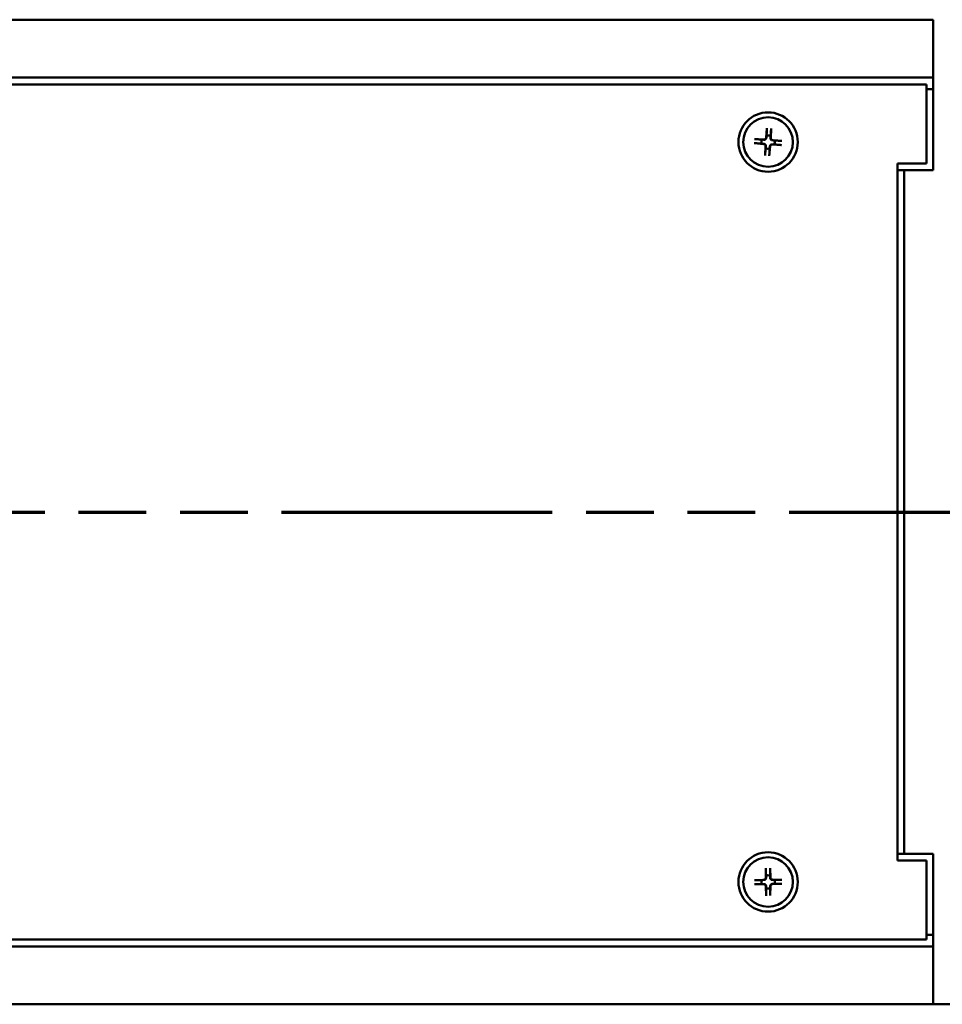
# Model space of a CAD drawing. Header units: millimetres. Extents: x 4 to 1435, y 25 to 906.
# Tile 4 of 17: x 323 to 424, y 422 to 530. Entities that reach past the tile are written whole.
import ezdxf

# ---------------------------------------------------------------- set-up
doc = ezdxf.new("R2010")
doc.units = ezdxf.units.MM
doc.header["$LTSCALE"] = 1.666667
doc.linetypes.add('DOUBLE_DASH_CHAIN', pattern=[1.2403, 0.6614, -0.0827, 0.1654, -0.0827, 0.1654, -0.0827])
for name, color, linetype, lineweight in [('Dimension (ANSI)', 7, 'Continuous', 25), ('Section Line (ANSI)', 7, 'DOUBLE_DASH_CHAIN', 70), ('Visible (ANSI)', 7, 'Continuous', 50)]:
    doc.layers.add(name, color=color, linetype=linetype, lineweight=lineweight)
doc.styles.add('Note Text (ANSI)', font='tahoma.ttf')
doc.dimstyles.new('Default - mm (ANSI)', dxfattribs={"dimscale": 1.666667, "dimtxt": 5, "dimasz": 2.5, "dimexe": 3.175, "dimexo": 1.6002, "dimgap": 0.8, "dimtad": 0, "dimtih": 1, "dimtoh": 1, "dimrnd": 1e-08, "dimzin": 0, "dimdsep": 46, "dimtxsty": 'Note Text (ANSI)', "dimcen": 0.09, "dimdle": 10, "dimclrd": 256, "dimclre": 256, "dimclrt": 256, "dimadec": 1, "dimazin": 0, "dimtfac": 0.6096, "dimtofl": 0, "dimtmove": 0, "dimatfit": 3, "dimfxl": 1, "dimtolj": 1, "dimtzin": 0, "dimlwd": -1, "dimlwe": -1, "dimarcsym": 0})

# ---------------------------------------------------------------- blocks, each defined once
blk = doc.blocks.new('*D5')
at = {"layer": 'Defpoints', "color": 0, "transparency": 16777216}
for p in [(423.24, 529.68), (423.24, 421.83), (503.37, 421.83)]:
    blk.add_point(p, dxfattribs=at)
at = {"layer": 'Dimension (ANSI)', "transparency": 16777216}
for p, q in [((425.91, 529.68), (508.66, 529.68)), ((503.37, 525.51), (503.37, 486.76)), ((503.37, 425.99), (503.37, 459.11)), ((425.91, 421.83), (508.66, 421.83))]:
    blk.add_line(p, q, dxfattribs=at)
for points in [[(502.67, 525.51), (504.06, 525.51), (503.37, 529.68)], [(502.67, 425.99), (504.06, 425.99), (503.37, 421.83)]]:
    blk.add_solid(points, dxfattribs=at)
at = {"layer": 'Dimension (ANSI)', "transparency": 16777216, "insert": (503.37, 472.93), "char_height": 8.3333, "attachment_point": 5, "style": 'Note Text (ANSI)'}
blk.add_mtext('\\A1; 107.85 mm\\P[4.246 in]', dxfattribs=at)
blk = doc.blocks.new('*D6')
at = {"layer": 'Defpoints', "color": 0, "transparency": 16777216}
for p in [(215.6, 586.34), (215.6, 529.68), (426.42, 529.68)]:
    blk.add_point(p, dxfattribs=at)
at = {"layer": 'Dimension (ANSI)', "transparency": 16777216}
for p, q in [((215.6, 532.34), (215.6, 591.64)), ((426.42, 532.34), (426.42, 591.64)), ((219.76, 586.34), (293.12, 586.34)), ((422.25, 586.34), (356.24, 586.34))]:
    blk.add_line(p, q, dxfattribs=at)
for points in [[(219.76, 587.04), (219.76, 585.65), (215.6, 586.34)], [(422.25, 587.04), (422.25, 585.65), (426.42, 586.34)]]:
    blk.add_solid(points, dxfattribs=at)
at = {"layer": 'Dimension (ANSI)', "transparency": 16777216, "insert": (324.68, 586.34), "char_height": 8.3333, "attachment_point": 5, "style": 'Note Text (ANSI)'}
blk.add_mtext('\\A1; 210.82 mm\\P[8.300 in]', dxfattribs=at)
blk = doc.blocks.new('2dTransSection0')
at = {"layer": 'Section Line (ANSI)', "linetype": 'DOUBLE_DASH_CHAIN', "ltscale": 16.135757}
blk.add_line((111.044, 285.451), (261.548, 285.451), dxfattribs=at)
at = {"layer": 'Section Line (ANSI)', "linetype": 'Continuous'}
blk.add_line((251.136, 285.451), (261.548, 285.451), dxfattribs=at)

msp = doc.modelspace()

# ---------------------------------------------------------------- linework, layer by layer
at = {"layer": 'Visible (ANSI)'}
for p, q in [((423.242, 529.677), (218.772, 529.677)), ((423.242, 523.327), (423.242, 529.677)), ((423.242, 523.327), (218.772, 523.327)), ((423.242, 523.327), (423.242, 513.177)), ((422.492, 522.577), (219.522, 522.577)), ((422.492, 513.927), (422.492, 522.577)), ((423.242, 522.057), (422.492, 522.057)), ((405.022, 517.789), (404.924, 516.738)), ((405.476, 517.758), (405.427, 516.703)), ((403.664, 516.608), (404.719, 516.559)), ((403.633, 516.154), (404.684, 516.056)), ((404.814, 514.796), (404.862, 515.851)), ((405.267, 514.765), (405.365, 515.816)), ((406.625, 515.946), (405.571, 515.995)), ((406.657, 516.4), (405.606, 516.498)), ((419.317, 513.927), (422.492, 513.927)), ((419.317, 437.577), (419.317, 513.927)), ((420.067, 513.177), (419.317, 513.177)), ((423.242, 513.177), (420.067, 513.177)), ((420.067, 513.177), (420.067, 438.327)), ((419.317, 438.327), (420.067, 438.327)), ((420.067, 438.327), (423.242, 438.327)), ((423.242, 438.327), (423.242, 428.177)), ((422.492, 437.577), (419.317, 437.577)), ((422.492, 428.927), (422.492, 437.577)), ((404.902, 436.725), (404.888, 435.669)), ((405.356, 436.729), (405.392, 435.674)), ((403.642, 435.439), (404.697, 435.474)), ((403.647, 434.984), (404.703, 434.97)), ((404.933, 433.725), (404.897, 434.78)), ((405.388, 433.73), (405.401, 434.785)), ((406.642, 435.47), (405.587, 435.484)), ((406.647, 435.015), (405.592, 434.98)), ((422.492, 429.447), (423.242, 429.447)), ((218.772, 428.177), (423.242, 428.177)), ((219.522, 428.927), (422.492, 428.927)), ((423.242, 421.827), (423.242, 428.177)), ((218.772, 421.827), (423.242, 421.827)), ((423.242, 421.827), (426.417, 421.827))]:
    msp.add_line(p, q, dxfattribs=at)
at = {"layer": 'Visible (ANSI)', "flags": 128}
for points in [[(405.015, 517.706), (405.013, 517.665), (405.011, 517.625), (405.008, 517.586), (405.006, 517.548), (405.004, 517.512), (405.002, 517.476), (405, 517.442), (404.998, 517.409), (404.996, 517.377), (404.994, 517.345), (404.992, 517.315), (404.991, 517.286), (404.989, 517.257), (404.987, 517.229), (404.986, 517.202), (404.984, 517.175), (404.983, 517.149), (404.981, 517.124), (404.98, 517.1), (404.978, 517.076), (404.977, 517.053), (404.976, 517.03), (404.974, 517.008), (404.973, 516.986)], [(405.015, 517.706), (405.015, 517.709), (405.016, 517.711), (405.016, 517.713), (405.016, 517.716), (405.016, 517.718), (405.016, 517.721), (405.017, 517.724), (405.017, 517.727), (405.017, 517.73), (405.017, 517.734), (405.018, 517.737), (405.018, 517.741), (405.018, 517.745), (405.019, 517.748), (405.019, 517.752), (405.019, 517.756), (405.02, 517.76), (405.02, 517.764), (405.02, 517.768), (405.021, 517.772), (405.021, 517.777), (405.021, 517.781), (405.022, 517.785), (405.022, 517.789)], [(405.476, 517.758), (405.475, 517.754), (405.475, 517.749), (405.475, 517.745), (405.475, 517.741), (405.475, 517.736), (405.474, 517.732), (405.474, 517.728), (405.474, 517.724), (405.474, 517.72), (405.474, 517.717), (405.473, 517.713), (405.473, 517.709), (405.473, 517.706), (405.473, 517.702), (405.472, 517.699), (405.472, 517.695), (405.472, 517.692), (405.472, 517.689), (405.472, 517.687), (405.472, 517.684), (405.471, 517.681), (405.471, 517.679), (405.471, 517.677), (405.471, 517.675)], [(403.664, 516.608), (403.668, 516.608), (403.672, 516.607), (403.677, 516.607), (403.681, 516.607), (403.685, 516.607), (403.69, 516.607), (403.694, 516.606), (403.698, 516.606), (403.701, 516.606), (403.705, 516.606), (403.709, 516.606), (403.713, 516.605), (403.716, 516.605), (403.72, 516.605), (403.723, 516.605), (403.726, 516.605), (403.729, 516.604), (403.732, 516.604), (403.735, 516.604), (403.738, 516.604), (403.74, 516.604), (403.743, 516.604), (403.745, 516.603), (403.747, 516.603)], [(404.466, 516.545), (404.445, 516.547), (404.423, 516.549), (404.4, 516.551), (404.377, 516.553), (404.353, 516.554), (404.328, 516.556), (404.303, 516.558), (404.277, 516.56), (404.251, 516.563), (404.224, 516.565), (404.196, 516.567), (404.167, 516.569), (404.138, 516.572), (404.107, 516.574), (404.076, 516.577), (404.044, 516.579), (404.011, 516.582), (403.977, 516.585), (403.941, 516.587), (403.905, 516.59), (403.867, 516.593), (403.829, 516.597), (403.789, 516.6), (403.747, 516.603)], [(404.952, 516.736), (404.95, 516.722), (404.948, 516.708), (404.945, 516.695), (404.941, 516.682), (404.936, 516.669), (404.93, 516.656), (404.923, 516.643), (404.915, 516.63), (404.906, 516.618), (404.897, 516.607), (404.887, 516.596), (404.876, 516.586), (404.865, 516.577), (404.853, 516.568), (404.84, 516.561), (404.827, 516.554), (404.813, 516.547), (404.799, 516.542), (404.785, 516.538), (404.771, 516.535), (404.758, 516.533), (404.745, 516.532), (404.731, 516.531), (404.717, 516.532)], [(404.973, 516.986), (404.972, 516.972), (404.971, 516.958), (404.969, 516.944), (404.968, 516.931), (404.967, 516.919), (404.966, 516.906), (404.965, 516.895), (404.964, 516.883), (404.963, 516.872), (404.962, 516.861), (404.962, 516.851), (404.961, 516.84), (404.96, 516.83), (404.959, 516.821), (404.958, 516.811), (404.957, 516.802), (404.957, 516.793), (404.956, 516.784), (404.955, 516.775), (404.954, 516.767), (404.954, 516.759), (404.953, 516.751), (404.952, 516.743), (404.952, 516.736)], [(405.399, 516.704), (405.4, 516.712), (405.4, 516.72), (405.401, 516.728), (405.401, 516.736), (405.402, 516.744), (405.402, 516.753), (405.402, 516.762), (405.403, 516.771), (405.403, 516.78), (405.404, 516.79), (405.405, 516.799), (405.405, 516.809), (405.406, 516.82), (405.406, 516.83), (405.407, 516.841), (405.407, 516.852), (405.408, 516.864), (405.409, 516.876), (405.409, 516.888), (405.41, 516.901), (405.411, 516.914), (405.412, 516.927), (405.412, 516.941), (405.413, 516.955)], [(405.603, 516.47), (405.59, 516.472), (405.576, 516.474), (405.563, 516.477), (405.55, 516.481), (405.537, 516.486), (405.524, 516.492), (405.511, 516.499), (405.498, 516.507), (405.486, 516.516), (405.474, 516.525), (405.464, 516.535), (405.454, 516.546), (405.445, 516.557), (405.436, 516.569), (405.428, 516.582), (405.421, 516.595), (405.415, 516.609), (405.41, 516.623), (405.406, 516.637), (405.403, 516.65), (405.401, 516.664), (405.4, 516.677), (405.399, 516.691), (405.399, 516.704)], [(405.413, 516.955), (405.415, 516.977), (405.417, 516.999), (405.418, 517.022), (405.42, 517.045), (405.422, 517.069), (405.424, 517.093), (405.426, 517.119), (405.428, 517.144), (405.43, 517.171), (405.432, 517.198), (405.435, 517.226), (405.437, 517.254), (405.439, 517.284), (405.442, 517.314), (405.444, 517.346), (405.447, 517.378), (405.45, 517.411), (405.452, 517.445), (405.455, 517.48), (405.458, 517.517), (405.461, 517.554), (405.464, 517.593), (405.468, 517.633), (405.471, 517.675)], [(403.715, 516.148), (403.713, 516.148), (403.711, 516.148), (403.709, 516.148), (403.706, 516.148), (403.703, 516.148), (403.701, 516.149), (403.698, 516.149), (403.695, 516.149), (403.692, 516.149), (403.688, 516.15), (403.685, 516.15), (403.681, 516.15), (403.677, 516.151), (403.673, 516.151), (403.67, 516.151), (403.666, 516.151), (403.662, 516.152), (403.658, 516.152), (403.654, 516.153), (403.649, 516.153), (403.645, 516.153), (403.641, 516.154), (403.637, 516.154), (403.633, 516.154)], [(403.715, 516.148), (403.757, 516.145), (403.797, 516.143), (403.836, 516.141), (403.874, 516.138), (403.91, 516.136), (403.945, 516.134), (403.98, 516.132), (404.013, 516.13), (404.045, 516.128), (404.076, 516.127), (404.107, 516.125), (404.136, 516.123), (404.165, 516.121), (404.193, 516.12), (404.22, 516.118), (404.247, 516.116), (404.272, 516.115), (404.298, 516.113), (404.322, 516.112), (404.346, 516.111), (404.369, 516.109), (404.392, 516.108), (404.414, 516.107), (404.436, 516.105)], [(404.436, 516.105), (404.45, 516.104), (404.464, 516.103), (404.477, 516.102), (404.49, 516.101), (404.503, 516.1), (404.515, 516.099), (404.527, 516.098), (404.539, 516.097), (404.55, 516.096), (404.561, 516.095), (404.571, 516.094), (404.582, 516.093), (404.592, 516.092), (404.601, 516.091), (404.611, 516.09), (404.62, 516.09), (404.629, 516.089), (404.638, 516.088), (404.646, 516.087), (404.655, 516.087), (404.663, 516.086), (404.671, 516.085), (404.679, 516.085), (404.686, 516.084)], [(404.717, 516.532), (404.71, 516.532), (404.702, 516.533), (404.694, 516.533), (404.686, 516.533), (404.677, 516.534), (404.669, 516.534), (404.66, 516.535), (404.651, 516.535), (404.642, 516.536), (404.632, 516.536), (404.622, 516.537), (404.612, 516.537), (404.602, 516.538), (404.592, 516.539), (404.581, 516.539), (404.569, 516.54), (404.558, 516.54), (404.546, 516.541), (404.534, 516.542), (404.521, 516.542), (404.508, 516.543), (404.495, 516.544), (404.481, 516.545), (404.466, 516.545)], [(404.686, 516.084), (404.7, 516.082), (404.713, 516.08), (404.726, 516.077), (404.739, 516.073), (404.752, 516.068), (404.766, 516.062), (404.779, 516.055), (404.791, 516.047), (404.803, 516.039), (404.815, 516.029), (404.826, 516.019), (404.836, 516.008), (404.845, 515.997), (404.853, 515.985), (404.861, 515.972), (404.868, 515.959), (404.874, 515.945), (404.879, 515.931), (404.883, 515.917), (404.886, 515.904), (404.889, 515.89), (404.89, 515.877), (404.89, 515.863), (404.89, 515.85)], [(404.876, 515.599), (404.875, 515.577), (404.873, 515.555), (404.871, 515.532), (404.869, 515.509), (404.867, 515.485), (404.865, 515.461), (404.863, 515.436), (404.861, 515.41), (404.859, 515.383), (404.857, 515.356), (404.855, 515.328), (404.852, 515.3), (404.85, 515.27), (404.848, 515.24), (404.845, 515.209), (404.843, 515.176), (404.84, 515.143), (404.837, 515.109), (404.834, 515.074), (404.831, 515.037), (404.828, 515), (404.825, 514.961), (404.822, 514.921), (404.819, 514.879)], [(404.89, 515.85), (404.89, 515.842), (404.889, 515.834), (404.889, 515.826), (404.888, 515.818), (404.888, 515.81), (404.887, 515.801), (404.887, 515.792), (404.886, 515.783), (404.886, 515.774), (404.885, 515.765), (404.885, 515.755), (404.884, 515.745), (404.884, 515.734), (404.883, 515.724), (404.883, 515.713), (404.882, 515.702), (404.881, 515.69), (404.881, 515.678), (404.88, 515.666), (404.879, 515.654), (404.879, 515.64), (404.878, 515.627), (404.877, 515.613), (404.876, 515.599)], [(405.274, 514.848), (405.277, 514.889), (405.279, 514.929), (405.281, 514.968), (405.283, 515.006), (405.286, 515.042), (405.288, 515.078), (405.29, 515.112), (405.292, 515.145), (405.293, 515.177), (405.295, 515.209), (405.297, 515.239), (405.299, 515.269), (405.3, 515.297), (405.302, 515.325), (405.304, 515.352), (405.305, 515.379), (405.307, 515.405), (405.308, 515.43), (405.31, 515.454), (405.311, 515.478), (405.313, 515.502), (405.314, 515.524), (405.315, 515.546), (405.317, 515.568)], [(405.317, 515.568), (405.318, 515.582), (405.319, 515.596), (405.32, 515.61), (405.321, 515.623), (405.322, 515.635), (405.323, 515.648), (405.324, 515.659), (405.325, 515.671), (405.326, 515.682), (405.327, 515.693), (405.328, 515.704), (405.329, 515.714), (405.33, 515.724), (405.33, 515.734), (405.331, 515.743), (405.332, 515.752), (405.333, 515.761), (405.334, 515.77), (405.334, 515.779), (405.335, 515.787), (405.336, 515.795), (405.336, 515.803), (405.337, 515.811), (405.338, 515.818)], [(405.338, 515.818), (405.339, 515.832), (405.342, 515.846), (405.345, 515.859), (405.349, 515.872), (405.354, 515.885), (405.36, 515.898), (405.367, 515.911), (405.374, 515.924), (405.383, 515.936), (405.393, 515.947), (405.403, 515.958), (405.414, 515.968), (405.425, 515.977), (405.437, 515.986), (405.45, 515.994), (405.463, 516.001), (405.477, 516.007), (405.49, 516.012), (405.504, 516.016), (405.518, 516.019), (405.531, 516.021), (405.545, 516.022), (405.558, 516.023), (405.572, 516.022)], [(405.572, 516.022), (405.58, 516.022), (405.588, 516.022), (405.596, 516.021), (405.604, 516.021), (405.612, 516.02), (405.621, 516.02), (405.629, 516.019), (405.638, 516.019), (405.648, 516.018), (405.657, 516.018), (405.667, 516.017), (405.677, 516.017), (405.687, 516.016), (405.698, 516.016), (405.709, 516.015), (405.72, 516.014), (405.732, 516.014), (405.743, 516.013), (405.756, 516.012), (405.768, 516.012), (405.781, 516.011), (405.795, 516.01), (405.809, 516.01), (405.823, 516.009)], [(405.854, 516.449), (405.839, 516.45), (405.825, 516.451), (405.812, 516.452), (405.799, 516.453), (405.786, 516.454), (405.774, 516.456), (405.762, 516.457), (405.751, 516.458), (405.74, 516.458), (405.729, 516.459), (405.718, 516.46), (405.708, 516.461), (405.698, 516.462), (405.688, 516.463), (405.679, 516.464), (405.669, 516.464), (405.66, 516.465), (405.652, 516.466), (405.643, 516.467), (405.635, 516.467), (405.627, 516.468), (405.619, 516.469), (405.611, 516.469), (405.603, 516.47)], [(405.823, 516.009), (405.845, 516.007), (405.867, 516.005), (405.89, 516.003), (405.913, 516.002), (405.937, 516), (405.961, 515.998), (405.986, 515.996), (406.012, 515.994), (406.038, 515.991), (406.066, 515.989), (406.093, 515.987), (406.122, 515.985), (406.152, 515.982), (406.182, 515.98), (406.213, 515.977), (406.245, 515.975), (406.279, 515.972), (406.313, 515.969), (406.348, 515.967), (406.384, 515.964), (406.422, 515.961), (406.461, 515.957), (406.501, 515.954), (406.542, 515.951)], [(406.574, 516.406), (406.533, 516.409), (406.492, 516.411), (406.454, 516.413), (406.416, 516.416), (406.379, 516.418), (406.344, 516.42), (406.31, 516.422), (406.277, 516.424), (406.244, 516.426), (406.213, 516.428), (406.183, 516.429), (406.153, 516.431), (406.124, 516.433), (406.097, 516.434), (406.069, 516.436), (406.043, 516.438), (406.017, 516.439), (405.992, 516.441), (405.967, 516.442), (405.944, 516.443), (405.92, 516.445), (405.898, 516.446), (405.875, 516.448), (405.854, 516.449)], [(406.625, 515.946), (406.621, 515.946), (406.617, 515.947), (406.613, 515.947), (406.608, 515.947), (406.604, 515.947), (406.6, 515.947), (406.596, 515.948), (406.592, 515.948), (406.588, 515.948), (406.584, 515.948), (406.581, 515.948), (406.577, 515.949), (406.573, 515.949), (406.57, 515.949), (406.566, 515.949), (406.563, 515.949), (406.56, 515.95), (406.557, 515.95), (406.554, 515.95), (406.552, 515.95), (406.549, 515.95), (406.547, 515.951), (406.545, 515.951), (406.542, 515.951)], [(406.574, 516.406), (406.576, 516.406), (406.578, 516.406), (406.581, 516.406), (406.583, 516.406), (406.586, 516.406), (406.589, 516.405), (406.592, 516.405), (406.595, 516.405), (406.598, 516.405), (406.601, 516.404), (406.605, 516.404), (406.609, 516.404), (406.612, 516.404), (406.616, 516.403), (406.62, 516.403), (406.624, 516.403), (406.627, 516.402), (406.632, 516.402), (406.636, 516.402), (406.64, 516.401), (406.644, 516.401), (406.649, 516.4), (406.653, 516.4), (406.657, 516.4)], [(404.814, 514.796), (404.814, 514.801), (404.814, 514.805), (404.814, 514.809), (404.815, 514.813), (404.815, 514.818), (404.815, 514.822), (404.815, 514.826), (404.816, 514.83), (404.816, 514.834), (404.816, 514.837), (404.816, 514.841), (404.816, 514.845), (404.817, 514.849), (404.817, 514.852), (404.817, 514.856), (404.817, 514.859), (404.817, 514.862), (404.818, 514.865), (404.818, 514.867), (404.818, 514.87), (404.818, 514.873), (404.818, 514.875), (404.818, 514.877), (404.819, 514.879)], [(405.274, 514.848), (405.274, 514.846), (405.274, 514.843), (405.274, 514.841), (405.274, 514.838), (405.273, 514.836), (405.273, 514.833), (405.273, 514.83), (405.273, 514.827), (405.272, 514.824), (405.272, 514.82), (405.272, 514.817), (405.272, 514.813), (405.271, 514.809), (405.271, 514.806), (405.271, 514.802), (405.27, 514.798), (405.27, 514.794), (405.27, 514.79), (405.269, 514.786), (405.269, 514.782), (405.268, 514.777), (405.268, 514.773), (405.268, 514.769), (405.267, 514.765)], [(404.902, 436.642), (404.902, 436.644), (404.902, 436.646), (404.902, 436.648), (404.902, 436.651), (404.902, 436.654), (404.902, 436.656), (404.902, 436.659), (404.902, 436.662), (404.902, 436.665), (404.902, 436.669), (404.902, 436.672), (404.902, 436.676), (404.902, 436.68), (404.902, 436.684), (404.902, 436.687), (404.902, 436.691), (404.902, 436.695), (404.902, 436.699), (404.902, 436.703), (404.902, 436.708), (404.902, 436.712), (404.902, 436.716), (404.902, 436.72), (404.902, 436.725)], [(404.902, 436.642), (404.903, 436.6), (404.904, 436.56), (404.904, 436.521), (404.905, 436.483), (404.906, 436.447), (404.907, 436.411), (404.907, 436.377), (404.908, 436.344), (404.909, 436.311), (404.909, 436.28), (404.91, 436.25), (404.911, 436.22), (404.911, 436.191), (404.912, 436.163), (404.912, 436.136), (404.913, 436.11), (404.914, 436.084), (404.914, 436.059), (404.915, 436.034), (404.915, 436.01), (404.916, 435.987), (404.916, 435.964), (404.917, 435.942), (404.917, 435.92)], [(404.917, 435.92), (404.917, 435.906), (404.917, 435.892), (404.917, 435.878), (404.917, 435.865), (404.917, 435.853), (404.917, 435.84), (404.917, 435.828), (404.916, 435.817), (404.916, 435.806), (404.916, 435.795), (404.916, 435.784), (404.916, 435.774), (404.916, 435.764), (404.916, 435.754), (404.916, 435.744), (404.916, 435.735), (404.916, 435.726), (404.916, 435.717), (404.916, 435.709), (404.916, 435.7), (404.916, 435.692), (404.916, 435.684), (404.916, 435.676), (404.916, 435.669)], [(405.356, 436.729), (405.357, 436.725), (405.357, 436.721), (405.357, 436.717), (405.357, 436.712), (405.357, 436.708), (405.357, 436.704), (405.357, 436.7), (405.357, 436.696), (405.358, 436.692), (405.358, 436.688), (405.358, 436.685), (405.358, 436.681), (405.358, 436.677), (405.358, 436.674), (405.358, 436.67), (405.358, 436.667), (405.358, 436.664), (405.358, 436.661), (405.358, 436.658), (405.358, 436.656), (405.358, 436.653), (405.358, 436.651), (405.358, 436.648), (405.358, 436.646)], [(405.358, 435.925), (405.358, 435.946), (405.358, 435.968), (405.358, 435.991), (405.358, 436.015), (405.358, 436.039), (405.358, 436.063), (405.358, 436.088), (405.358, 436.114), (405.358, 436.141), (405.358, 436.168), (405.358, 436.196), (405.358, 436.225), (405.358, 436.254), (405.358, 436.285), (405.358, 436.316), (405.358, 436.348), (405.358, 436.382), (405.358, 436.416), (405.358, 436.451), (405.358, 436.488), (405.358, 436.525), (405.358, 436.564), (405.358, 436.605), (405.358, 436.646)], [(405.364, 435.673), (405.364, 435.681), (405.364, 435.689), (405.364, 435.697), (405.364, 435.705), (405.363, 435.713), (405.363, 435.722), (405.363, 435.731), (405.363, 435.74), (405.363, 435.749), (405.362, 435.759), (405.362, 435.768), (405.362, 435.778), (405.362, 435.789), (405.361, 435.799), (405.361, 435.81), (405.361, 435.821), (405.36, 435.833), (405.36, 435.845), (405.36, 435.857), (405.359, 435.87), (405.359, 435.883), (405.359, 435.896), (405.358, 435.91), (405.358, 435.925)], [(403.642, 435.439), (403.647, 435.439), (403.651, 435.439), (403.655, 435.439), (403.659, 435.439), (403.664, 435.439), (403.668, 435.44), (403.672, 435.44), (403.676, 435.44), (403.68, 435.44), (403.683, 435.44), (403.687, 435.44), (403.691, 435.44), (403.695, 435.44), (403.698, 435.44), (403.702, 435.44), (403.705, 435.44), (403.708, 435.44), (403.711, 435.441), (403.713, 435.441), (403.716, 435.441), (403.719, 435.441), (403.721, 435.441), (403.723, 435.441), (403.725, 435.441)], [(403.73, 434.984), (403.728, 434.984), (403.726, 434.984), (403.723, 434.984), (403.721, 434.984), (403.718, 434.984), (403.715, 434.984), (403.713, 434.984), (403.71, 434.984), (403.706, 434.984), (403.703, 434.984), (403.699, 434.984), (403.696, 434.984), (403.692, 434.984), (403.688, 434.984), (403.684, 434.984), (403.681, 434.984), (403.677, 434.984), (403.673, 434.984), (403.668, 434.984), (403.664, 434.984), (403.66, 434.984), (403.655, 434.984), (403.651, 434.984), (403.647, 434.984)], [(404.447, 435.44), (404.426, 435.44), (404.403, 435.44), (404.38, 435.44), (404.357, 435.44), (404.333, 435.44), (404.309, 435.44), (404.283, 435.44), (404.258, 435.44), (404.231, 435.44), (404.204, 435.44), (404.176, 435.44), (404.147, 435.44), (404.118, 435.44), (404.087, 435.44), (404.056, 435.44), (404.023, 435.44), (403.99, 435.44), (403.956, 435.441), (403.92, 435.441), (403.884, 435.441), (403.846, 435.441), (403.807, 435.441), (403.767, 435.441), (403.725, 435.441)], [(403.73, 434.984), (403.772, 434.985), (403.812, 434.986), (403.851, 434.987), (403.889, 434.987), (403.925, 434.988), (403.961, 434.989), (403.995, 434.99), (404.028, 434.99), (404.06, 434.991), (404.092, 434.992), (404.122, 434.992), (404.152, 434.993), (404.181, 434.994), (404.209, 434.994), (404.236, 434.995), (404.262, 434.995), (404.288, 434.996), (404.313, 434.996), (404.338, 434.997), (404.362, 434.997), (404.385, 434.998), (404.408, 434.998), (404.43, 434.999), (404.452, 434.999)], [(404.698, 435.447), (404.691, 435.447), (404.683, 435.446), (404.675, 435.446), (404.667, 435.446), (404.658, 435.446), (404.65, 435.446), (404.641, 435.445), (404.632, 435.445), (404.623, 435.445), (404.613, 435.445), (404.603, 435.444), (404.593, 435.444), (404.583, 435.444), (404.572, 435.444), (404.562, 435.443), (404.55, 435.443), (404.539, 435.443), (404.527, 435.442), (404.515, 435.442), (404.502, 435.442), (404.489, 435.441), (404.476, 435.441), (404.462, 435.441), (404.447, 435.44)], [(404.452, 434.999), (404.466, 434.999), (404.48, 434.999), (404.494, 434.999), (404.507, 434.999), (404.519, 434.999), (404.532, 434.999), (404.543, 434.999), (404.555, 434.999), (404.566, 434.999), (404.577, 434.999), (404.588, 434.999), (404.598, 434.999), (404.608, 434.999), (404.618, 434.999), (404.627, 434.998), (404.637, 434.998), (404.646, 434.998), (404.654, 434.998), (404.663, 434.998), (404.671, 434.998), (404.68, 434.998), (404.688, 434.998), (404.695, 434.998), (404.703, 434.998)], [(404.916, 435.669), (404.915, 435.655), (404.914, 435.641), (404.912, 435.628), (404.909, 435.615), (404.905, 435.601), (404.9, 435.588), (404.894, 435.574), (404.888, 435.561), (404.88, 435.548), (404.871, 435.536), (404.862, 435.524), (404.852, 435.514), (404.842, 435.504), (404.83, 435.494), (404.818, 435.485), (404.806, 435.477), (404.792, 435.47), (404.779, 435.464), (404.765, 435.459), (404.752, 435.455), (404.739, 435.452), (404.726, 435.449), (404.712, 435.448), (404.698, 435.447)], [(404.703, 434.998), (404.717, 434.998), (404.73, 434.996), (404.744, 434.994), (404.757, 434.991), (404.77, 434.987), (404.784, 434.982), (404.797, 434.977), (404.811, 434.97), (404.824, 434.962), (404.836, 434.953), (404.847, 434.944), (404.858, 434.934), (404.868, 434.924), (404.878, 434.913), (404.886, 434.9), (404.894, 434.888), (404.902, 434.875), (404.908, 434.861), (404.913, 434.848), (404.917, 434.834), (404.92, 434.821), (404.923, 434.808), (404.924, 434.794), (404.925, 434.781)], [(404.925, 434.781), (404.925, 434.773), (404.925, 434.765), (404.926, 434.757), (404.926, 434.749), (404.926, 434.741), (404.926, 434.732), (404.926, 434.723), (404.927, 434.714), (404.927, 434.705), (404.927, 434.695), (404.927, 434.686), (404.928, 434.676), (404.928, 434.665), (404.928, 434.655), (404.928, 434.644), (404.929, 434.633), (404.929, 434.621), (404.929, 434.609), (404.93, 434.597), (404.93, 434.584), (404.93, 434.571), (404.931, 434.558), (404.931, 434.544), (404.931, 434.53)], [(405.586, 435.456), (405.573, 435.456), (405.559, 435.458), (405.546, 435.46), (405.533, 435.463), (405.519, 435.467), (405.506, 435.472), (405.492, 435.477), (405.479, 435.484), (405.466, 435.492), (405.454, 435.501), (405.442, 435.51), (405.431, 435.52), (405.421, 435.53), (405.412, 435.541), (405.403, 435.554), (405.395, 435.566), (405.388, 435.579), (405.382, 435.593), (405.377, 435.606), (405.372, 435.62), (405.369, 435.633), (405.367, 435.646), (405.365, 435.66), (405.364, 435.673)], [(405.373, 434.534), (405.373, 434.548), (405.373, 434.562), (405.373, 434.576), (405.373, 434.589), (405.373, 434.602), (405.373, 434.614), (405.373, 434.626), (405.373, 434.637), (405.373, 434.649), (405.373, 434.659), (405.373, 434.67), (405.373, 434.68), (405.373, 434.69), (405.373, 434.7), (405.373, 434.71), (405.373, 434.719), (405.373, 434.728), (405.373, 434.737), (405.373, 434.745), (405.374, 434.754), (405.374, 434.762), (405.374, 434.77), (405.374, 434.778), (405.374, 434.785)], [(405.374, 434.785), (405.374, 434.799), (405.375, 434.813), (405.378, 434.826), (405.381, 434.839), (405.384, 434.853), (405.389, 434.866), (405.395, 434.88), (405.402, 434.893), (405.41, 434.906), (405.418, 434.918), (405.428, 434.93), (405.437, 434.94), (405.448, 434.95), (405.459, 434.96), (405.471, 434.969), (405.484, 434.977), (405.497, 434.984), (405.51, 434.99), (405.524, 434.995), (405.537, 434.999), (405.551, 435.003), (405.564, 435.005), (405.577, 435.007), (405.591, 435.007)], [(405.838, 435.455), (405.823, 435.455), (405.809, 435.455), (405.796, 435.455), (405.783, 435.455), (405.77, 435.455), (405.758, 435.455), (405.746, 435.455), (405.734, 435.455), (405.723, 435.455), (405.712, 435.455), (405.702, 435.455), (405.691, 435.455), (405.681, 435.456), (405.672, 435.456), (405.662, 435.456), (405.653, 435.456), (405.644, 435.456), (405.635, 435.456), (405.626, 435.456), (405.618, 435.456), (405.61, 435.456), (405.602, 435.456), (405.594, 435.456), (405.586, 435.456)], [(405.591, 435.007), (405.599, 435.008), (405.607, 435.008), (405.615, 435.008), (405.623, 435.008), (405.631, 435.008), (405.64, 435.009), (405.648, 435.009), (405.657, 435.009), (405.667, 435.009), (405.676, 435.009), (405.686, 435.01), (405.696, 435.01), (405.706, 435.01), (405.717, 435.011), (405.728, 435.011), (405.739, 435.011), (405.751, 435.011), (405.763, 435.012), (405.775, 435.012), (405.787, 435.012), (405.8, 435.013), (405.814, 435.013), (405.828, 435.013), (405.842, 435.014)], [(406.559, 435.47), (406.518, 435.469), (406.477, 435.468), (406.438, 435.467), (406.401, 435.467), (406.364, 435.466), (406.329, 435.465), (406.295, 435.464), (406.261, 435.464), (406.229, 435.463), (406.198, 435.462), (406.167, 435.462), (406.138, 435.461), (406.109, 435.46), (406.081, 435.46), (406.054, 435.459), (406.027, 435.459), (406.001, 435.458), (405.976, 435.458), (405.952, 435.457), (405.928, 435.457), (405.904, 435.456), (405.882, 435.456), (405.859, 435.455), (405.838, 435.455)], [(405.842, 435.014), (405.864, 435.014), (405.886, 435.014), (405.909, 435.014), (405.932, 435.014), (405.956, 435.014), (405.981, 435.014), (406.006, 435.014), (406.032, 435.014), (406.058, 435.014), (406.086, 435.014), (406.114, 435.014), (406.142, 435.014), (406.172, 435.014), (406.202, 435.014), (406.234, 435.014), (406.266, 435.014), (406.299, 435.014), (406.334, 435.014), (406.369, 435.014), (406.405, 435.014), (406.443, 435.013), (406.482, 435.013), (406.522, 435.013), (406.564, 435.013)], [(406.559, 435.47), (406.561, 435.47), (406.564, 435.47), (406.566, 435.47), (406.569, 435.47), (406.571, 435.47), (406.574, 435.47), (406.577, 435.47), (406.58, 435.47), (406.583, 435.47), (406.587, 435.47), (406.59, 435.47), (406.594, 435.47), (406.598, 435.47), (406.601, 435.47), (406.605, 435.47), (406.609, 435.47), (406.613, 435.47), (406.617, 435.47), (406.621, 435.47), (406.625, 435.47), (406.63, 435.47), (406.634, 435.47), (406.638, 435.47), (406.642, 435.47)], [(406.647, 435.015), (406.643, 435.015), (406.639, 435.015), (406.634, 435.015), (406.63, 435.015), (406.626, 435.015), (406.622, 435.015), (406.618, 435.014), (406.614, 435.014), (406.61, 435.014), (406.606, 435.014), (406.602, 435.014), (406.599, 435.014), (406.595, 435.014), (406.591, 435.014), (406.588, 435.014), (406.585, 435.014), (406.582, 435.014), (406.579, 435.014), (406.576, 435.013), (406.573, 435.013), (406.571, 435.013), (406.568, 435.013), (406.566, 435.013), (406.564, 435.013)], [(404.931, 434.53), (404.931, 434.508), (404.931, 434.486), (404.931, 434.463), (404.931, 434.439), (404.931, 434.416), (404.931, 434.391), (404.931, 434.366), (404.931, 434.34), (404.931, 434.313), (404.931, 434.286), (404.931, 434.258), (404.931, 434.229), (404.931, 434.2), (404.931, 434.169), (404.931, 434.138), (404.931, 434.106), (404.931, 434.072), (404.931, 434.038), (404.931, 434.003), (404.931, 433.966), (404.931, 433.929), (404.931, 433.89), (404.931, 433.849), (404.931, 433.808)], [(404.933, 433.725), (404.933, 433.729), (404.933, 433.733), (404.933, 433.737), (404.932, 433.742), (404.932, 433.746), (404.932, 433.75), (404.932, 433.754), (404.932, 433.758), (404.932, 433.762), (404.932, 433.766), (404.932, 433.769), (404.932, 433.773), (404.932, 433.777), (404.931, 433.78), (404.931, 433.784), (404.931, 433.787), (404.931, 433.79), (404.931, 433.793), (404.931, 433.796), (404.931, 433.798), (404.931, 433.801), (404.931, 433.803), (404.931, 433.806), (404.931, 433.808)], [(405.388, 433.813), (405.387, 433.854), (405.386, 433.894), (405.385, 433.933), (405.384, 433.971), (405.384, 434.007), (405.383, 434.043), (405.382, 434.077), (405.381, 434.11), (405.381, 434.143), (405.38, 434.174), (405.379, 434.204), (405.379, 434.234), (405.378, 434.263), (405.378, 434.291), (405.377, 434.318), (405.376, 434.345), (405.376, 434.37), (405.375, 434.396), (405.375, 434.42), (405.374, 434.444), (405.374, 434.467), (405.373, 434.49), (405.373, 434.512), (405.373, 434.534)], [(405.388, 433.812), (405.388, 433.81), (405.388, 433.808), (405.388, 433.806), (405.388, 433.803), (405.388, 433.801), (405.388, 433.798), (405.388, 433.795), (405.388, 433.792), (405.388, 433.789), (405.388, 433.785), (405.388, 433.782), (405.388, 433.778), (405.388, 433.774), (405.388, 433.77), (405.388, 433.767), (405.388, 433.763), (405.388, 433.759), (405.388, 433.755), (405.388, 433.751), (405.388, 433.746), (405.388, 433.742), (405.388, 433.738), (405.388, 433.734), (405.388, 433.73)]]:
    msp.add_lwpolyline(points, dxfattribs=at)
at = {"layer": 'Visible (ANSI)'}
for centre, radius in [((405.145, 516.277), 3.25), ((405.145, 516.277), 2.715), ((405.145, 435.227), 3.25), ((405.145, 435.227), 2.715)]:
    msp.add_circle(centre, radius, dxfattribs=at)
for centre, radius, start, end in [((404.728, 516.756), 0.197, 267.36696, 354.6706), ((405.145, 516.277), 0.729, 68.4157, 103.62186), ((405.624, 516.694), 0.197, 177.36696, 264.6706), ((405.145, 516.277), 0.729, 158.4157, 193.62186), ((404.665, 515.86), 0.197, 357.36696, 84.6706), ((405.145, 516.277), 0.729, 248.4157, 283.62186), ((405.562, 515.798), 0.197, 87.36696, 174.6706), ((405.145, 516.277), 0.729, 338.4157, 13.62186), ((405.145, 435.227), 0.729, 72.99048, 108.19663), ((405.145, 435.227), 0.729, 162.99048, 198.19663), ((404.691, 435.672), 0.197, 271.94173, 359.24538), ((404.7, 434.773), 0.197, 1.94173, 89.24538), ((405.589, 435.681), 0.197, 181.94173, 269.24538), ((405.599, 434.782), 0.197, 91.94173, 179.24538), ((405.145, 435.227), 0.729, 342.99048, 18.19663), ((405.145, 435.227), 0.729, 252.99048, 288.19663)]:
    msp.add_arc(centre, radius, start, end, dxfattribs=at)

# ---------------------------------------------------------------- block references
at = {"layer": 'Section Line (ANSI)', "xscale": 1.666666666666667, "yscale": 1.666666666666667, "zscale": 1.666666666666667}
msp.add_blockref('2dTransSection0', (0, 0), dxfattribs=at)

# ---------------------------------------------------------------- dimensions: what is measured, and where the dimension line sits
at = {"layer": 'Dimension (ANSI)'}
dim = msp.add_linear_dim(base=(215.597, 586.344), p1=(426.417, 529.677), p2=(215.597, 529.677), text=' <> mm\\X[8.300 in]', dimstyle='Default - mm (ANSI)', override={"dimtih": 0, "dimtoh": 0, "dimdec": 2, "dimpost": '', "dimtp": 0, "dimtm": 0, "dimtdec": 2, "dimatfit": 1}, dxfattribs=at)
dim.commit()
dim.dimension.update_dxf_attribs({"geometry": '*D6', "text_midpoint": (324.68, 586.344), "dimtype": 160})
dim = msp.add_linear_dim(base=(503.369, 421.827), p1=(423.242, 529.677), p2=(423.242, 421.827), angle=90, text=' <> mm\\X[4.246 in]', dimstyle='Default - mm (ANSI)', override={"dimdec": 2, "dimpost": '', "dimtp": 0, "dimtm": 0, "dimtdec": 2, "dimatfit": 1}, dxfattribs=at)
dim.commit()
dim.dimension.update_dxf_attribs({"geometry": '*D5', "text_midpoint": (503.369, 472.932), "dimtype": 160})

doc.saveas('drawing.dxf')
